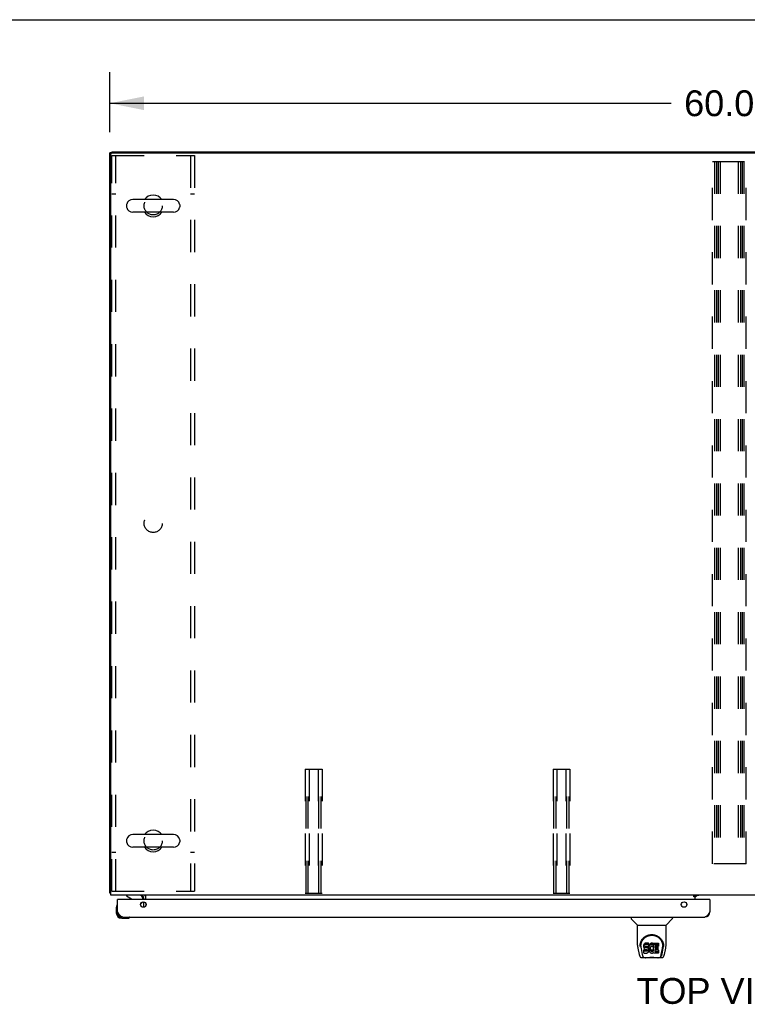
# Model space of a CAD drawing. Header units: inches. Extents: x 0 to 283, y 0 to 183.
# Tile 13 of 18: x 58 to 93, y 136 to 183. Entities that reach past the tile are written whole.
import ezdxf

# ---------------------------------------------------------------- set-up
doc = ezdxf.new("R2010")
doc.units = ezdxf.units.IN
doc.header["$LTSCALE"] = 15.583333
doc.header["$MEASUREMENT"] = 0
doc.linetypes.add('HIDDEN', pattern=[0.2, 0.1, -0.1])
doc.layers.get('0').update_dxf_attribs({"linetype": 'CONTINUOUS'})
for name, color, linetype in [('02___PRT_ALL_AXES', 7, 'CONTINUOUS'), ('DEFAULT_2', 8, 'HIDDEN'), ('DIMENSIONS', 7, 'CONTINUOUS')]:
    doc.layers.add(name, color=color, linetype=linetype)
doc.styles.get("Standard").update_dxf_attribs({"font": 'arial.ttf'})
doc.dimstyles.new('DIMSTYLE_1', dxfattribs={"dimtxt": 1.25, "dimasz": 1.666667, "dimexe": 0.09, "dimexo": 0.07, "dimgap": 0.0375, "dimtad": 0, "dimtih": 1, "dimtoh": 1, "dimzin": 4, "dimdsep": 46, "dimtxsty": 'Standard', "dimblk": '_FILLED', "dimblk1": '_FILLED', "dimblk2": '_FILLED', "dimcen": 0.09, "dimazin": 1, "dimtfac": 1, "dimtofl": 0, "dimtmove": 0, "dimatfit": 3, "dimldrblk": '_FILLED', "dimfxl": 0, "dimtolj": 1, "dimtzin": 4, "dimarcsym": 0})

# ---------------------------------------------------------------- blocks, each defined once
blk = doc.blocks.new('_FILLED')
at = {"color": 0, "linetype": 'ByBlock'}
blk.add_solid([(0, 0), (-1, 0.2), (-1, -0.2)], dxfattribs=at)
blk = doc.blocks.new('*D1')
at = {"layer": 'DIMENSIONS', "color": 2, "linetype": 'Continuous'}
for p, q in [((62.263, 177.88), (62.263, 180.787)), ((122.263, 177.994), (122.263, 180.787)), ((62.263, 179.287), (89.454, 179.287)), ((122.263, 179.287), (95.072, 179.287))]:
    blk.add_line(p, q, dxfattribs=at)
at = {"layer": 'DIMENSIONS', "color": 2, "linetype": 'Continuous', "xscale": 1.6666666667, "yscale": 1.6666666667, "zscale": 1.6666666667, "rotation": 180}
blk.add_blockref('_FILLED', (62.263, 179.287), dxfattribs=at)
at = {"layer": 'DIMENSIONS', "color": 2, "linetype": 'Continuous', "xscale": 1.6666666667, "yscale": 1.6666666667, "zscale": 1.6666666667}
blk.add_blockref('_FILLED', (122.263, 179.287), dxfattribs=at)
at = {"layer": 'DIMENSIONS', "color": 2, "linetype": 'Continuous', "insert": (92.263, 179.912), "char_height": 1.25, "width": 4.36803, "attachment_point": 2, "line_spacing_factor": 0.9}
blk.add_mtext('60.00', dxfattribs=at)

msp = doc.modelspace()

# ---------------------------------------------------------------- linework, layer by layer
at = {"color": 7, "linetype": 'Continuous'}
for p, q in [((0, 183.333), (283.333, 183.333)), ((62.367, 176.89), (62.263, 176.89)), ((62.367, 176.942), (62.367, 176.889)), ((62.367, 176.942), (122.159, 176.942)), ((65.354, 174.623), (63.379, 174.623)), ((63.079, 174.361), (63.079, 174.273)), ((65.654, 174.361), (65.654, 174.273)), ((65.354, 174.011), (63.379, 174.011)), ((63.079, 143.611), (63.079, 143.523)), ((65.354, 143.873), (63.379, 143.873)), ((65.654, 143.611), (65.654, 143.523)), ((65.354, 143.261), (63.379, 143.261)), ((62.315, 141.046), (62.263, 141.046)), ((62.658, 140.738), (62.638, 140.738)), ((63.08, 140.942), (63.08, 140.903)), ((63.08, 140.903), (63.318, 140.765)), ((63.867, 140.738), (63.867, 140.785)), ((90.617, 140.907), (90.549, 140.907)), ((90.617, 140.86), (90.688, 140.931)), ((90.617, 140.862), (90.617, 140.907)), ((91.305, 140.738), (91.325, 140.738)), ((62.578, 140.343), (62.578, 140.087)), ((62.624, 140.479), (62.623, 140.472)), ((63.757, 140.511), (63.837, 140.592)), ((62.638, 140.131), (62.638, 140.087)), ((62.841, 139.824), (63.097, 139.824)), ((63.135, 139.827), (63.097, 139.824)), ((63.226, 139.869), (63.233, 139.871)), ((87.509, 139.884), (87.509, 139.822)), ((87.818, 139.496), (87.52, 139.794)), ((89.207, 139.496), (89.505, 139.794)), ((89.517, 139.884), (89.517, 139.822)), ((87.824, 139.49), (89.202, 139.49)), ((87.824, 138.518), (87.824, 139.49)), ((89.202, 138.519), (89.202, 139.49)), ((87.839, 138.375), (87.904, 138.07)), ((87.949, 138.55), (87.948, 138.486)), ((87.986, 138.477), (87.986, 138.453)), ((87.995, 138.355), (88.052, 138.063)), ((88.128, 138.522), (88.127, 138.498)), ((88.127, 138.431), (88.127, 138.498)), ((88.128, 138.455), (88.127, 138.431)), ((88.127, 138.431), (88.127, 138.408)), ((88.127, 138.408), (88.131, 138.384)), ((88.133, 138.545), (88.128, 138.522)), ((88.128, 138.455), (88.128, 138.522)), ((88.133, 138.478), (88.128, 138.455)), ((88.129, 138.146), (88.129, 138.287)), ((88.131, 138.384), (88.14, 138.362)), ((88.143, 138.568), (88.133, 138.545)), ((88.133, 138.478), (88.133, 138.545)), ((88.143, 138.501), (88.133, 138.478)), ((88.193, 138.292), (88.134, 138.292)), ((88.134, 138.225), (88.134, 138.292)), ((88.14, 138.362), (88.152, 138.342)), ((88.156, 138.587), (88.143, 138.568)), ((88.143, 138.501), (88.143, 138.568)), ((88.156, 138.521), (88.143, 138.501)), ((88.152, 138.342), (88.169, 138.324)), ((88.165, 138.595), (88.156, 138.587)), ((88.156, 138.521), (88.156, 138.587)), ((88.165, 138.529), (88.156, 138.521)), ((88.175, 138.602), (88.165, 138.595)), ((88.165, 138.529), (88.165, 138.595)), ((88.175, 138.535), (88.165, 138.529)), ((88.169, 138.324), (88.189, 138.311)), ((88.196, 138.612), (88.175, 138.602)), ((88.175, 138.535), (88.175, 138.602)), ((88.196, 138.545), (88.175, 138.535)), ((88.189, 138.311), (88.2, 138.307)), ((88.254, 138.293), (88.193, 138.292)), ((88.193, 138.226), (88.193, 138.292)), ((88.22, 138.619), (88.196, 138.612)), ((88.196, 138.545), (88.196, 138.612)), ((88.22, 138.552), (88.196, 138.545)), ((88.198, 138.435), (88.2, 138.45)), ((88.198, 138.412), (88.198, 138.435)), ((88.198, 138.42), (88.198, 138.435)), ((88.198, 138.412), (88.198, 138.42)), ((88.201, 138.405), (88.198, 138.412)), ((88.2, 138.45), (88.203, 138.456)), ((88.2, 138.307), (88.211, 138.305)), ((88.201, 138.405), (88.201, 138.45)), ((88.205, 138.399), (88.201, 138.405)), ((88.203, 138.456), (88.209, 138.461)), ((88.205, 138.399), (88.205, 138.458)), ((88.211, 138.395), (88.205, 138.399)), ((88.209, 138.461), (88.224, 138.466)), ((88.211, 138.461), (88.211, 138.462)), ((88.226, 138.457), (88.211, 138.461)), ((88.211, 138.395), (88.211, 138.461)), ((88.226, 138.391), (88.211, 138.395)), ((88.211, 138.305), (88.259, 138.305)), ((88.359, 138.619), (88.22, 138.619)), ((88.22, 138.552), (88.22, 138.619)), ((88.359, 138.552), (88.22, 138.552)), ((88.224, 138.466), (88.238, 138.467)), ((88.25, 138.458), (88.226, 138.457)), ((88.226, 138.391), (88.226, 138.457)), ((88.25, 138.391), (88.226, 138.391)), ((88.238, 138.467), (88.351, 138.467)), ((88.274, 138.457), (88.25, 138.458)), ((88.25, 138.391), (88.25, 138.458)), ((88.274, 138.39), (88.25, 138.391)), ((88.269, 138.294), (88.254, 138.293)), ((88.254, 138.226), (88.254, 138.293)), ((88.259, 138.305), (88.266, 138.304)), ((88.266, 138.304), (88.273, 138.301)), ((88.275, 138.297), (88.269, 138.294)), ((88.269, 138.227), (88.269, 138.294)), ((88.273, 138.301), (88.279, 138.297)), ((88.297, 138.452), (88.274, 138.457)), ((88.274, 138.39), (88.274, 138.457)), ((88.297, 138.385), (88.274, 138.39)), ((88.277, 138.299), (88.275, 138.297)), ((88.275, 138.23), (88.275, 138.297)), ((88.279, 138.297), (88.284, 138.291)), ((88.281, 138.236), (88.281, 138.295)), ((88.284, 138.291), (88.291, 138.277)), ((88.29, 138.248), (88.29, 138.279)), ((88.291, 138.277), (88.293, 138.262)), ((88.293, 138.255), (88.293, 138.267)), ((88.293, 138.262), (88.293, 138.255)), ((88.308, 138.447), (88.297, 138.452)), ((88.297, 138.385), (88.297, 138.452)), ((88.308, 138.38), (88.297, 138.385)), ((88.318, 138.44), (88.308, 138.447)), ((88.308, 138.38), (88.308, 138.447)), ((88.318, 138.373), (88.308, 138.38)), ((88.335, 138.423), (88.318, 138.44)), ((88.318, 138.373), (88.318, 138.44)), ((88.335, 138.356), (88.318, 138.373)), ((88.348, 138.403), (88.335, 138.423)), ((88.335, 138.356), (88.335, 138.423)), ((88.348, 138.336), (88.335, 138.356)), ((88.358, 138.381), (88.348, 138.403)), ((88.348, 138.336), (88.348, 138.403)), ((88.358, 138.314), (88.348, 138.336)), ((88.351, 138.467), (88.357, 138.467)), ((88.357, 138.467), (88.359, 138.473)), ((88.359, 138.377), (88.358, 138.381)), ((88.358, 138.314), (88.358, 138.381)), ((88.364, 138.291), (88.358, 138.314)), ((88.361, 138.576), (88.359, 138.619)), ((88.359, 138.552), (88.359, 138.619)), ((88.361, 138.509), (88.359, 138.552)), ((88.359, 138.473), (88.36, 138.486)), ((88.363, 138.455), (88.359, 138.411)), ((88.359, 138.344), (88.359, 138.411)), ((88.363, 138.388), (88.359, 138.344)), ((88.359, 138.344), (88.36, 138.322)), ((88.36, 138.486), (88.361, 138.509)), ((88.36, 138.322), (88.363, 138.3)), ((88.361, 138.509), (88.361, 138.576)), ((88.367, 138.477), (88.363, 138.455)), ((88.363, 138.388), (88.363, 138.455)), ((88.367, 138.41), (88.363, 138.388)), ((88.363, 138.3), (88.367, 138.278)), ((88.366, 138.267), (88.364, 138.291)), ((88.365, 138.243), (88.366, 138.267)), ((88.366, 138.267), (88.366, 138.282)), ((88.374, 138.498), (88.367, 138.477)), ((88.367, 138.41), (88.367, 138.477)), ((88.374, 138.432), (88.367, 138.41)), ((88.367, 138.278), (88.374, 138.257)), ((88.382, 138.519), (88.374, 138.498)), ((88.374, 138.432), (88.374, 138.498)), ((88.382, 138.452), (88.374, 138.432)), ((88.393, 138.539), (88.382, 138.519)), ((88.382, 138.452), (88.382, 138.519)), ((88.393, 138.472), (88.382, 138.452)), ((88.406, 138.557), (88.393, 138.539)), ((88.393, 138.472), (88.393, 138.539)), ((88.406, 138.49), (88.393, 138.472)), ((88.42, 138.573), (88.406, 138.557)), ((88.406, 138.49), (88.406, 138.557)), ((88.42, 138.507), (88.406, 138.49)), ((88.437, 138.589), (88.42, 138.573)), ((88.42, 138.507), (88.42, 138.573)), ((88.437, 138.522), (88.42, 138.507)), ((88.429, 138.36), (88.428, 138.333)), ((88.428, 138.333), (88.429, 138.319)), ((88.432, 138.386), (88.429, 138.36)), ((88.429, 138.319), (88.429, 138.36)), ((88.429, 138.319), (88.432, 138.307)), ((88.431, 138.379), (88.432, 138.373)), ((88.436, 138.399), (88.432, 138.386)), ((88.432, 138.373), (88.443, 138.349)), ((88.432, 138.307), (88.432, 138.373)), ((88.432, 138.307), (88.443, 138.282)), ((88.442, 138.411), (88.436, 138.399)), ((88.455, 138.602), (88.437, 138.589)), ((88.437, 138.522), (88.437, 138.589)), ((88.455, 138.535), (88.437, 138.522)), ((88.456, 138.434), (88.442, 138.411)), ((88.443, 138.349), (88.456, 138.325)), ((88.443, 138.282), (88.443, 138.349)), ((88.443, 138.282), (88.456, 138.259)), ((88.475, 138.611), (88.455, 138.602)), ((88.455, 138.535), (88.455, 138.602)), ((88.475, 138.544), (88.455, 138.535)), ((88.464, 138.444), (88.456, 138.434)), ((88.456, 138.325), (88.465, 138.315)), ((88.456, 138.259), (88.456, 138.325)), ((88.475, 138.452), (88.464, 138.444)), ((88.465, 138.315), (88.475, 138.307)), ((88.465, 138.249), (88.465, 138.315)), ((88.497, 138.615), (88.475, 138.611)), ((88.475, 138.544), (88.475, 138.611)), ((88.497, 138.549), (88.475, 138.544)), ((88.5, 138.462), (88.475, 138.452)), ((88.475, 138.307), (88.486, 138.299)), ((88.475, 138.24), (88.475, 138.307)), ((88.486, 138.299), (88.498, 138.294)), ((88.486, 138.232), (88.486, 138.299)), ((88.519, 138.618), (88.497, 138.615)), ((88.497, 138.549), (88.497, 138.615)), ((88.519, 138.551), (88.497, 138.549)), ((88.498, 138.294), (88.512, 138.292)), ((88.498, 138.227), (88.498, 138.294)), ((88.513, 138.466), (88.5, 138.462)), ((88.512, 138.292), (88.525, 138.291)), ((88.512, 138.225), (88.512, 138.292)), ((88.526, 138.465), (88.513, 138.466)), ((88.519, 138.618), (88.542, 138.617)), ((88.519, 138.551), (88.519, 138.618)), ((88.542, 138.55), (88.519, 138.551)), ((88.525, 138.291), (88.538, 138.293)), ((88.525, 138.225), (88.525, 138.291)), ((88.539, 138.462), (88.526, 138.465)), ((88.538, 138.293), (88.551, 138.297)), ((88.538, 138.227), (88.538, 138.293)), ((88.551, 138.457), (88.539, 138.462)), ((88.553, 138.616), (88.542, 138.617)), ((88.542, 138.55), (88.542, 138.617)), ((88.553, 138.549), (88.542, 138.55)), ((88.551, 138.297), (88.563, 138.303)), ((88.551, 138.231), (88.551, 138.297)), ((88.564, 138.612), (88.553, 138.616)), ((88.553, 138.549), (88.553, 138.616)), ((88.564, 138.545), (88.553, 138.549)), ((88.584, 138.528), (88.557, 138.46)), ((88.563, 138.303), (88.574, 138.31)), ((88.563, 138.236), (88.563, 138.303)), ((88.582, 138.6), (88.564, 138.612)), ((88.564, 138.545), (88.564, 138.612)), ((88.582, 138.533), (88.564, 138.545)), ((88.574, 138.31), (88.574, 138.244)), ((88.581, 138.309), (88.592, 138.292)), ((88.582, 138.6), (88.582, 138.533)), ((88.584, 138.597), (88.584, 138.53)), ((88.592, 138.617), (88.829, 138.617)), ((88.592, 138.225), (88.592, 138.617)), ((88.592, 138.55), (88.829, 138.55)), ((88.662, 138.462), (88.662, 138.395)), ((88.664, 138.304), (88.664, 138.226)), ((88.829, 138.467), (88.667, 138.467)), ((88.667, 138.457), (88.798, 138.457)), ((88.667, 138.39), (88.798, 138.39)), ((88.798, 138.308), (88.668, 138.308)), ((88.668, 138.289), (88.83, 138.289)), ((88.803, 138.453), (88.803, 138.313)), ((88.834, 138.613), (88.834, 138.471)), ((88.834, 138.284), (88.834, 138.145)), ((88.973, 138.063), (89.03, 138.352)), ((89.014, 138.098), (89.067, 138.368)), ((89.03, 138.353), (89.031, 138.356)), ((89.076, 138.549), (89.077, 138.486)), ((89.083, 138.463), (89.083, 138.464)), ((89.121, 138.07), (89.186, 138.375)), ((88.028, 137.916), (88.229, 137.916)), ((88.07, 137.994), (88.062, 137.994)), ((88.068, 137.999), (88.072, 137.989)), ((88.072, 137.988), (88.072, 137.989)), ((88.114, 137.916), (88.113, 137.916)), ((88.193, 138.226), (88.133, 138.225)), ((88.134, 138.141), (88.278, 138.141)), ((88.254, 138.226), (88.193, 138.226)), ((88.806, 137.904), (88.219, 137.904)), ((88.269, 138.227), (88.254, 138.226)), ((88.275, 138.23), (88.269, 138.227)), ((88.281, 138.236), (88.275, 138.23)), ((88.278, 138.141), (88.29, 138.142)), ((88.29, 138.248), (88.281, 138.236)), ((88.293, 138.255), (88.29, 138.248)), ((88.29, 138.142), (88.301, 138.146)), ((88.301, 138.146), (88.321, 138.16)), ((88.321, 138.16), (88.338, 138.177)), ((88.338, 138.177), (88.345, 138.187)), ((88.345, 138.187), (88.35, 138.198)), ((88.35, 138.198), (88.359, 138.22)), ((88.359, 138.22), (88.365, 138.243)), ((88.374, 138.257), (88.396, 138.217)), ((88.396, 138.217), (88.408, 138.199)), ((88.408, 138.199), (88.423, 138.182)), ((88.423, 138.182), (88.439, 138.167)), ((88.439, 138.167), (88.457, 138.154)), ((88.456, 138.259), (88.465, 138.249)), ((88.457, 138.154), (88.467, 138.148)), ((88.465, 138.249), (88.475, 138.24)), ((88.467, 138.148), (88.477, 138.145)), ((88.475, 138.24), (88.486, 138.232)), ((88.477, 138.145), (88.499, 138.139)), ((88.486, 138.232), (88.498, 138.227)), ((88.498, 138.227), (88.512, 138.225)), ((88.499, 138.139), (88.521, 138.137)), ((88.512, 138.225), (88.525, 138.225)), ((88.521, 138.137), (88.543, 138.14)), ((88.525, 138.225), (88.538, 138.227)), ((88.538, 138.227), (88.551, 138.231)), ((88.543, 138.14), (88.565, 138.146)), ((88.551, 138.231), (88.563, 138.236)), ((88.563, 138.236), (88.574, 138.244)), ((88.565, 138.146), (88.584, 138.158)), ((88.581, 138.243), (88.592, 138.225)), ((88.594, 138.158), (88.584, 138.158)), ((88.584, 138.158), (88.584, 138.158)), ((88.594, 138.145), (88.594, 138.158)), ((88.83, 138.141), (88.599, 138.141)), ((88.668, 138.222), (88.83, 138.222)), ((88.796, 137.916), (88.997, 137.916)), ((88.912, 137.916), (88.911, 137.916)), ((88.953, 137.988), (88.954, 137.989)), ((88.954, 137.989), (88.957, 137.999)), ((88.963, 137.994), (88.956, 137.994))]:
    msp.add_line(p, q, dxfattribs=at)
at = {"color": 3, "linetype": 'Continuous'}
for p, q in [((62.263, 141.046), (62.263, 176.89)), ((62.377, 176.89), (122.148, 176.89)), ((62.315, 140.942), (62.315, 176.828)), ((122.211, 140.942), (62.315, 140.942)), ((62.638, 140.131), (62.638, 140.738)), ((91.305, 140.738), (62.658, 140.738)), ((63.909, 140.738), (63.909, 140.8)), ((64.013, 140.738), (64.013, 140.942)), ((90.549, 140.912), (90.617, 140.912)), ((90.549, 140.862), (90.549, 140.912)), ((90.617, 140.862), (90.549, 140.862)), ((90.617, 140.912), (90.617, 140.942)), ((90.788, 140.931), (90.617, 140.931)), ((90.617, 140.738), (90.617, 140.862)), ((91.325, 140.738), (91.325, 140.131)), ((63.909, 140.357), (63.909, 140.619)), ((64.013, 140.533), (64.013, 140.443)), ((62.884, 139.884), (91.079, 139.884))]:
    msp.add_line(p, q, dxfattribs=at)
for points in [[(62.29, 141.032), (62.287, 141.033), (62.283, 141.033), (62.28, 141.034), (62.277, 141.035), (62.274, 141.036), (62.272, 141.037), (62.27, 141.038), (62.268, 141.039), (62.266, 141.04), (62.265, 141.041), (62.264, 141.042), (62.263, 141.043), (62.263, 141.045), (62.263, 141.046)], [(62.315, 141.026), (62.314, 141.026), (62.31, 141.027), (62.306, 141.028), (62.302, 141.029), (62.298, 141.03), (62.29, 141.032)], [(62.884, 139.884), (62.874, 139.885), (62.864, 139.886), (62.853, 139.889), (62.843, 139.892), (62.833, 139.897), (62.823, 139.903), (62.812, 139.909), (62.802, 139.917), (62.792, 139.926), (62.781, 139.935), (62.771, 139.945), (62.761, 139.956), (62.751, 139.968), (62.74, 139.98), (62.73, 139.994), (62.72, 140.007), (62.71, 140.022), (62.699, 140.036), (62.689, 140.051), (62.679, 140.067), (62.668, 140.082), (62.658, 140.098), (62.648, 140.114), (62.638, 140.131)], [(91.325, 140.131), (91.315, 140.114), (91.305, 140.098), (91.294, 140.082), (91.284, 140.067), (91.274, 140.051), (91.264, 140.036), (91.253, 140.022), (91.243, 140.007), (91.233, 139.994), (91.222, 139.98), (91.212, 139.968), (91.202, 139.956), (91.192, 139.945), (91.181, 139.935), (91.171, 139.926), (91.161, 139.917), (91.151, 139.909), (91.14, 139.903), (91.13, 139.897), (91.12, 139.892), (91.109, 139.889), (91.099, 139.886), (91.089, 139.885), (91.079, 139.884)]]:
    msp.add_lwpolyline(points, dxfattribs=at)
at = {"color": 7, "linetype": 'Continuous'}
for points in [[(87.942, 138.476), (87.944, 138.519), (87.952, 138.571), (87.964, 138.62), (87.979, 138.666), (87.997, 138.709), (88.019, 138.75), (88.043, 138.788), (88.07, 138.824), (88.1, 138.858), (88.132, 138.889), (88.166, 138.917), (88.203, 138.943), (88.242, 138.966), (88.283, 138.986), (88.326, 139.003), (88.371, 139.016), (88.417, 139.026), (88.463, 139.032), (88.511, 139.034), (88.558, 139.032), (88.605, 139.027), (88.651, 139.017), (88.696, 139.004), (88.739, 138.988), (88.78, 138.968), (88.819, 138.945), (88.856, 138.92), (88.89, 138.892), (88.922, 138.861), (88.952, 138.827), (88.98, 138.792), (89.004, 138.754), (89.026, 138.713), (89.045, 138.67), (89.06, 138.624), (89.072, 138.576), (89.08, 138.524), (89.083, 138.476)], [(87.986, 138.477), (87.986, 138.497), (87.988, 138.521), (87.99, 138.545), (87.994, 138.569), (87.999, 138.592), (88.004, 138.615), (88.011, 138.638), (88.019, 138.66), (88.027, 138.682), (88.037, 138.703), (88.047, 138.723), (88.058, 138.743), (88.069, 138.762), (88.082, 138.78), (88.094, 138.797), (88.108, 138.814), (88.121, 138.829), (88.135, 138.844), (88.15, 138.858), (88.164, 138.872), (88.179, 138.885), (88.195, 138.897), (88.21, 138.908), (88.226, 138.918), (88.241, 138.928), (88.257, 138.937), (88.273, 138.946)], [(88.273, 138.946), (88.289, 138.954), (88.305, 138.961), (88.321, 138.967), (88.337, 138.973), (88.353, 138.979), (88.368, 138.983), (88.384, 138.988), (88.4, 138.991), (88.416, 138.995), (88.432, 138.997), (88.448, 139), (88.464, 139.001), (88.48, 139.003), (88.496, 139.003), (88.512, 139.004), (88.528, 139.003), (88.544, 139.003), (88.56, 139.001), (88.576, 139), (88.592, 138.998), (88.608, 138.995), (88.624, 138.992), (88.639, 138.988), (88.655, 138.984), (88.671, 138.979), (88.687, 138.974), (88.703, 138.968), (88.72, 138.961), (88.736, 138.954)], [(88.736, 138.954), (88.751, 138.946), (88.767, 138.938), (88.783, 138.929), (88.799, 138.919), (88.814, 138.909), (88.83, 138.897), (88.845, 138.885), (88.86, 138.873), (88.875, 138.859), (88.889, 138.845), (88.903, 138.83), (88.917, 138.814), (88.931, 138.797), (88.943, 138.78), (88.956, 138.762), (88.967, 138.743), (88.978, 138.723), (88.988, 138.703), (88.998, 138.682), (89.006, 138.661), (89.014, 138.639), (89.021, 138.616), (89.027, 138.593), (89.031, 138.569), (89.035, 138.545), (89.038, 138.521), (89.039, 138.497), (89.04, 138.477)], [(87.824, 138.518), (87.824, 138.492), (87.827, 138.449), (87.833, 138.407), (87.839, 138.375)], [(87.942, 138.463), (87.942, 138.468), (87.942, 138.476)], [(87.986, 138.453), (87.986, 138.437), (87.988, 138.409), (87.991, 138.381), (87.995, 138.355)], [(88.133, 138.292), (88.133, 138.292), (88.133, 138.292), (88.132, 138.292), (88.132, 138.291), (88.131, 138.291), (88.131, 138.291), (88.131, 138.291), (88.13, 138.29), (88.13, 138.29), (88.13, 138.29), (88.129, 138.289), (88.129, 138.289), (88.129, 138.288), (88.129, 138.287)], [(89.031, 138.356), (89.031, 138.359), (89.032, 138.362), (89.032, 138.365), (89.033, 138.368), (89.033, 138.372), (89.034, 138.375), (89.034, 138.378), (89.035, 138.382), (89.035, 138.385), (89.036, 138.389), (89.036, 138.393), (89.036, 138.397), (89.037, 138.401), (89.037, 138.405), (89.038, 138.409), (89.038, 138.413), (89.038, 138.417), (89.039, 138.422), (89.039, 138.427), (89.039, 138.431), (89.039, 138.436), (89.039, 138.441), (89.04, 138.446), (89.04, 138.451), (89.04, 138.477)], [(89.083, 138.476), (89.083, 138.469), (89.083, 138.464)], [(89.186, 138.375), (89.192, 138.407), (89.198, 138.449), (89.201, 138.491), (89.202, 138.519)], [(87.904, 138.07), (87.907, 138.055), (87.913, 138.034), (87.919, 138.016), (87.925, 137.999), (87.932, 137.984), (87.939, 137.971), (87.947, 137.959), (87.957, 137.948), (87.967, 137.938), (87.98, 137.929), (87.994, 137.922), (88.009, 137.918), (88.024, 137.916), (88.028, 137.916)], [(88.052, 138.063), (88.055, 138.051), (88.058, 138.037), (88.061, 138.024), (88.064, 138.011), (88.068, 137.999)], [(88.072, 137.988), (88.077, 137.976), (88.083, 137.963), (88.09, 137.952), (88.096, 137.943), (88.104, 137.935), (88.112, 137.928), (88.121, 137.922), (88.131, 137.918), (88.141, 137.916), (88.148, 137.916)], [(88.133, 138.225), (88.133, 138.225), (88.133, 138.225), (88.132, 138.225), (88.132, 138.225), (88.131, 138.224), (88.131, 138.224), (88.131, 138.224), (88.13, 138.224), (88.13, 138.223), (88.13, 138.223), (88.129, 138.222), (88.129, 138.222), (88.129, 138.221), (88.129, 138.221)], [(88.229, 137.916), (88.25, 137.916), (88.272, 137.918), (88.295, 137.92), (88.32, 137.922), (88.346, 137.925), (88.372, 137.928), (88.4, 137.931), (88.428, 137.933), (88.457, 137.935), (88.486, 137.936), (88.515, 137.936), (88.544, 137.936), (88.573, 137.935), (88.602, 137.933), (88.63, 137.931), (88.657, 137.928), (88.683, 137.925), (88.708, 137.922), (88.732, 137.92), (88.755, 137.917), (88.776, 137.916), (88.796, 137.916)], [(88.229, 137.916), (88.251, 137.916), (88.278, 137.918), (88.305, 137.92), (88.362, 137.926)], [(88.362, 137.926), (88.392, 137.929), (88.421, 137.931), (88.451, 137.933), (88.482, 137.934), (88.512, 137.934), (88.543, 137.934), (88.573, 137.933), (88.603, 137.931), (88.633, 137.929), (88.662, 137.926), (88.72, 137.92)], [(88.72, 137.92), (88.747, 137.918), (88.774, 137.916), (88.796, 137.916)], [(88.877, 137.916), (88.885, 137.916), (88.895, 137.918), (88.904, 137.922), (88.913, 137.928), (88.921, 137.935), (88.929, 137.943), (88.935, 137.952), (88.942, 137.963), (88.948, 137.976), (88.953, 137.988)], [(88.957, 137.999), (88.961, 138.011), (88.964, 138.024), (88.968, 138.037), (88.971, 138.051), (88.973, 138.063)], [(88.997, 137.916), (89.012, 137.917), (89.025, 137.92), (89.038, 137.925), (89.05, 137.932), (89.06, 137.939), (89.069, 137.948), (89.078, 137.958), (89.085, 137.969), (89.092, 137.98), (89.098, 137.993), (89.103, 138.007), (89.109, 138.022), (89.114, 138.039), (89.119, 138.058), (89.121, 138.07)]]:
    msp.add_lwpolyline(points, dxfattribs=at)
at = {"color": 3, "linetype": 'Continuous'}
for centre in [(63.888, 140.488), (90.075, 140.488)]:
    msp.add_circle(centre, 0.133, dxfattribs=at)
for centre, radius, start, end in [((62.377, 176.828), 0.0625, 90, 180), ((62.658, 140.718), 0.02, 90, 180), ((63.766, 140.8), 0.142, 0, 90), ((90.667, 140.892), 0.05, 128.7209, 166.7647), ((91.305, 140.718), 0.02, 0, 90), ((62.884, 140.131), 0.246, 180, 270), ((91.079, 140.131), 0.246, 270, 360)]:
    msp.add_arc(centre, radius, start, end, dxfattribs=at)
at = {"color": 7, "linetype": 'Continuous'}
for centre, radius, start, end in [((63.379, 174.317), 0.306, 90, 164.3697), ((64.367, 174.317), 0.523, 35.8102, 144.1898), ((65.354, 174.317), 0.306, 15.6303, 90), ((63.223, 174.361), 0.144, 164.3697, 180), ((63.223, 174.273), 0.144, 180, 195.6303), ((63.379, 174.317), 0.306, 195.6303, 270), ((65.354, 174.317), 0.306, 270, 344.3697), ((65.51, 174.361), 0.144, 0, 15.6303), ((65.51, 174.273), 0.144, 344.3697, 360), ((64.367, 174.317), 0.523, 215.8091, 324.1909), ((64.367, 143.567), 0.523, 35.8102, 144.1898), ((63.223, 143.611), 0.144, 164.3697, 180), ((63.223, 143.523), 0.144, 180, 195.6303), ((63.379, 143.567), 0.306, 90, 164.3697), ((65.354, 143.567), 0.306, 15.6303, 90), ((65.51, 143.611), 0.144, 0, 15.6303), ((65.51, 143.523), 0.144, 344.3697, 360), ((63.379, 143.567), 0.306, 195.6303, 270), ((64.367, 143.567), 0.523, 215.8091, 324.1909), ((65.354, 143.567), 0.306, 270, 344.3697), ((63.268, 140.679), 0.1, 36.5468, 59.908), ((63.71, 140.785), 0.157, 0, 90), ((63.766, 140.8), 0.246, 0, 35.3313), ((62.828, 140.343), 0.25, 149.1101, 180), ((62.626, 140.464), 0.015, 96.3796, 149.1101), ((62.623, 140.464), 0.015, 0, 83.6204), ((63.767, 140.662), 0.1, 315, 332.9732), ((62.841, 140.087), 0.263, 180, 270), ((62.841, 140.087), 0.203, 180, 270), ((63.097, 140.074), 0.25, 270, 300.8899), ((63.218, 139.869), 0.015, 6.3796, 90), ((63.218, 139.872), 0.015, 300.8899, 353.6204), ((87.548, 139.822), 0.0394, 180, 225), ((89.477, 139.822), 0.0394, 315, 360), ((87.832, 139.51), 0.0197, 225, 270), ((89.193, 139.51), 0.0197, 270, 315), ((88.219, 137.923), 0.0197, 203.607, 270), ((88.806, 137.923), 0.0197, 270, 336.393)]:
    msp.add_arc(centre, radius, start, end, dxfattribs=at)
for centre, major_axis, ratio, start_param, end_param in [((88.513, 138.477), (0, 0.565), 0.999848, 1.129542, 1.553352), ((88.553, 138.462), (0, 0.00448), 1, -3.557718, -1.937287), ((88.577, 138.307), (0, 0.00448), 1, 0, 0.651783), ((88.577, 138.307), (0.00448, 0), 1, 0.594971, 1.570796), ((88.579, 138.597), (0, 0.00448), 1, -1.566905, -0.665444), ((88.579, 138.53), (0.00448, 0), 1, 0.003842, 0.905353), ((88.579, 138.53), (0, 0.00448), 1, -1.937287, -1.566955), ((88.667, 138.462), (0, 0.00448), 1, 0, 1.570796), ((88.667, 138.462), (0, 0.00448), 1, -4.712389, -3.141593), ((88.667, 138.395), (0, 0.00448), 1, -4.712389, -3.141593), ((88.668, 138.304), (0, 0.00448), 1, 0, 1.570796), ((88.668, 138.293), (0, 0.00448), 1, -4.712389, -3.141593), ((88.798, 138.453), (0, 0.00448), 1, -1.570796, 0), ((88.798, 138.386), (0, 0.00448), 1, -1.570796, 0), ((88.798, 138.313), (0, 0.00448), 1, -3.141593, -1.570796), ((88.829, 138.613), (0, 0.00448), 1, -1.570796, 0), ((88.829, 138.546), (0, 0.00448), 1, -1.570796, 0), ((88.829, 138.471), (0, 0.00448), 1, -3.141593, -1.570796), ((88.83, 138.284), (0, 0.00448), 1, -1.570796, 0), ((88.513, 138.477), (0, 0.565), 0.999848, 4.519536, 5.157611), ((88.134, 138.146), (0.00483, 0), 1, -3.141593, -1.570796), ((88.577, 138.24), (0, 0.00448), 1, -0.975826, 0.651783), ((88.599, 138.145), (0, 0.00448), 1, -4.712389, -3.141593), ((88.668, 138.226), (0, 0.00448), 1, -4.712389, -3.141593), ((88.83, 138.217), (0, 0.00448), 1, -1.570796, 0), ((88.83, 138.145), (0, 0.00448), 1, -3.141593, -1.570796), ((88.956, 138.349), (-0.007, 0.354), 0.213027, -3.145575, -2.360177)]:
    msp.add_ellipse(centre, major_axis=major_axis, ratio=ratio, start_param=start_param, end_param=end_param, dxfattribs=at)
at = {"layer": '02___PRT_ALL_AXES', "color": 3, "linetype": 'Continuous'}
msp.add_line((90.788, 140.931), (90.788, 140.942), dxfattribs=at)
at = {"layer": '02___PRT_ALL_AXES', "color": 8, "linetype": 'HIDDEN'}
for centre in [(64.367, 174.317), (64.367, 158.942), (64.367, 143.567)]:
    msp.add_circle(centre, 0.438, dxfattribs=at)
at = {"layer": 'DEFAULT_2', "color": 8, "linetype": 'HIDDEN'}
for p, q in [((62.367, 141.13), (62.367, 176.755)), ((62.367, 176.755), (66.367, 176.755)), ((62.554, 141.13), (62.554, 176.755)), ((66.18, 176.755), (66.18, 141.13)), ((66.367, 176.755), (66.367, 141.13)), ((91.45, 142.463), (91.45, 176.463)), ((91.45, 176.463), (93.075, 176.463)), ((91.554, 176.463), (91.554, 142.463)), ((91.638, 176.463), (91.638, 142.463)), ((91.721, 176.463), (91.721, 142.463)), ((91.825, 176.463), (91.825, 142.463)), ((92.7, 176.463), (92.7, 142.463)), ((92.804, 176.463), (92.804, 142.463)), ((92.888, 176.463), (92.888, 142.463)), ((92.971, 176.463), (92.971, 142.463)), ((93.075, 142.463), (93.075, 176.463)), ((62.554, 174.88), (62.367, 174.88)), ((66.367, 174.88), (66.18, 174.88)), ((71.731, 147.046), (71.731, 141.046)), ((71.731, 147.046), (72.544, 147.046)), ((71.771, 141.046), (71.771, 147.046)), ((71.879, 141.046), (71.879, 147.046)), ((71.919, 147.046), (71.919, 141.046)), ((72.356, 147.046), (72.356, 141.046)), ((72.396, 141.046), (72.396, 147.046)), ((72.504, 141.046), (72.504, 147.046)), ((72.544, 147.046), (72.544, 141.046)), ((83.731, 147.046), (84.544, 147.046)), ((83.731, 147.046), (83.731, 141.046)), ((83.771, 141.046), (83.771, 147.046)), ((83.879, 141.046), (83.879, 147.046)), ((83.919, 147.046), (83.919, 141.046)), ((84.356, 147.046), (84.356, 141.046)), ((84.396, 141.046), (84.396, 147.046)), ((84.504, 141.046), (84.504, 147.046)), ((84.544, 147.046), (84.544, 141.046)), ((62.554, 143.005), (62.367, 143.005)), ((66.367, 143.005), (66.18, 143.005)), ((93.075, 142.463), (91.45, 142.463)), ((62.367, 141.13), (66.367, 141.13)), ((71.731, 141.046), (72.544, 141.046)), ((83.731, 141.046), (84.544, 141.046))]:
    msp.add_line(p, q, dxfattribs=at)

# ---------------------------------------------------------------- texts
at = {"layer": 'DIMENSIONS', "color": 2, "linetype": 'Continuous', "insert": (92.036, 136.93), "char_height": 1.25, "width": 8.51766, "attachment_point": 2, "line_spacing_factor": 0.9}
msp.add_mtext('TOP VIEW', dxfattribs=at)

# ---------------------------------------------------------------- dimensions: what is measured, and where the dimension line sits
at = {"layer": 'DIMENSIONS', "color": 2, "linetype": 'Continuous'}
dim = msp.add_linear_dim(base=(122.263, 179.287), p1=(62.263, 180.857), p2=(122.263, 180.857), dimstyle='DIMSTYLE_1', dxfattribs=at)
dim.commit()
dim.dimension.update_dxf_attribs({"geometry": '*D1', "text_midpoint": (92.253, 179.28), "dimtype": 160})

doc.saveas('drawing.dxf')
